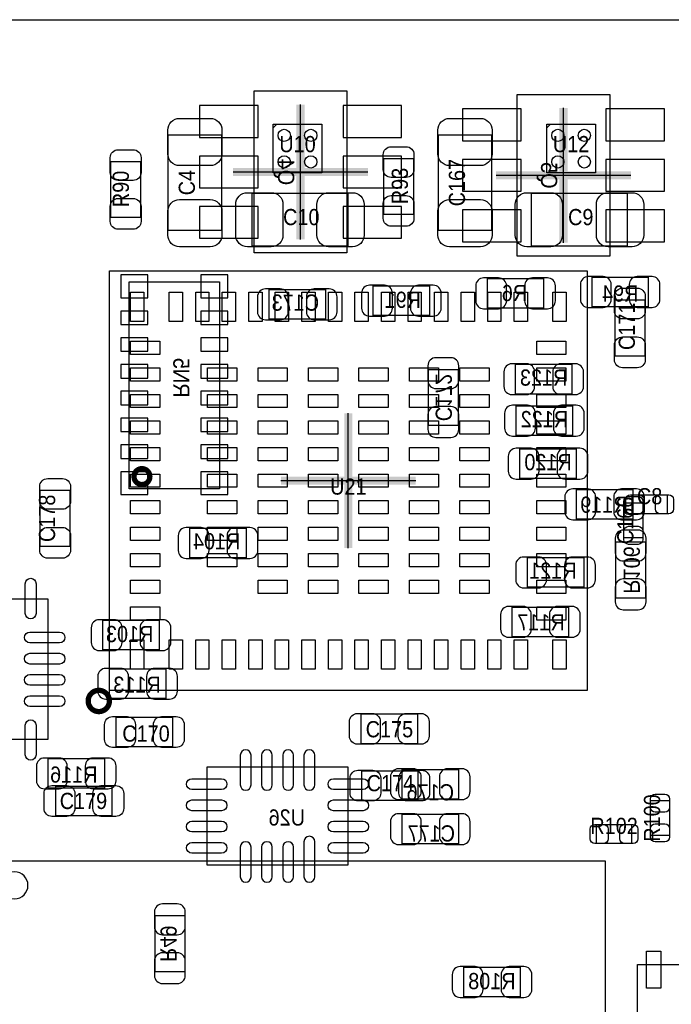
# Model space of a CAD drawing. Extents: x 7.2 to 74.8, y 34 to 67.
# Tile 8 of 9: x 50.7 to 62.9, y 48.4 to 67. Entities that reach past the tile are written whole.
import ezdxf
from ezdxf.enums import TextEntityAlignment as Align

# ---------------------------------------------------------------- set-up
doc = ezdxf.new("R2010")
doc.units = 0
for name, color, linetype in [('BG_OUTLINE', 80, 'CONTINUOUS'), ('PG_ASSEMBLY_BOTTOM', 30, 'CONTINUOUS'), ('PG_ASSEMBLY_TOP', 253, 'CONTINUOUS'), ('PG_BODY_CENTER', 85, 'CONTINUOUS'), ('PIN_BOTTOM', 211, 'CONTINUOUS'), ('PIN_TOP', 5, 'CONTINUOUS'), ('RD_ASSEMBLY_BOTTOM', 2, 'CONTINUOUS'), ('RD_ASSEMBLY_TOP', 2, 'CONTINUOUS')]:
    doc.layers.add(name, color=color, linetype=linetype)

msp = doc.modelspace()

# ---------------------------------------------------------------- linework, layer by layer
at = {"layer": 'BG_OUTLINE'}
msp.add_lwpolyline([(74.799952, 55.992776, 0.414214), (72.800972, 53.993796, 0.414214), (74.799952, 51.994816), (74.799952, 33.993836), (23.949152, 33.993836), (23.949152, 37.493956, 0.414214), (23.451312, 37.994336, 0.414214), (22.950932, 37.493956), (22.950932, 33.993836), (7.200392, 33.993836), (7.200392, 51.994816, 0.414214), (9.199372, 53.993796, 0.414214), (7.200392, 55.992776), (7.199884, 66.987928), (74.799952, 66.987928)], format="xyb", close=True, dxfattribs=at)
at = {"layer": 'PG_ASSEMBLY_BOTTOM'}
for points in [[(55.078122, 62.594744), (55.078122, 65.644776), (56.828182, 65.644776), (56.828182, 62.594744), (55.078122, 62.594744)], [(60.031122, 62.531244), (60.031122, 65.581276), (61.781182, 65.581276), (61.781182, 62.531244), (60.031122, 62.531244)]]:
    msp.add_lwpolyline(points, dxfattribs=at)
for points in [[(61.443616, 62.139068), (62.503812, 62.139068), (62.503812, 61.579252), (61.443616, 61.579252)], [(52.72532, 58.15076), (52.72532, 62.0522), (54.42712, 62.0522), (54.42712, 58.15076)], [(57.323482, 61.973968), (58.383678, 61.973968), (58.383678, 61.414152), (57.323482, 61.414152)], [(59.472322, 62.113668), (60.532518, 62.113668), (60.532518, 61.553852), (59.472322, 61.553852)], [(56.422798, 61.345572), (55.362602, 61.345572), (55.362602, 61.905388), (56.422798, 61.905388)], [(61.063124, 59.935872), (60.002928, 59.935872), (60.002928, 60.495688), (61.063124, 60.495688)], [(58.363358, 59.340242), (58.363358, 60.400438), (58.923174, 60.400438), (58.923174, 59.340242)], [(61.077348, 59.153552), (60.017152, 59.153552), (60.017152, 59.713368), (61.077348, 59.713368)], [(61.145928, 58.343292), (60.085732, 58.343292), (60.085732, 58.903108), (61.145928, 58.903108)], [(61.151262, 58.138568), (62.211458, 58.138568), (62.211458, 57.578752), (61.151262, 57.578752)], [(54.929278, 56.849772), (53.869082, 56.849772), (53.869082, 57.409588), (54.929278, 57.409588)], [(61.891672, 56.091582), (61.891672, 57.151778), (62.451488, 57.151778), (62.451488, 56.091582)], [(61.286136, 56.295544), (60.22594, 56.295544), (60.22594, 56.85536), (61.286136, 56.85536)], [(59.939936, 55.924196), (61.000132, 55.924196), (61.000132, 55.36438), (59.939936, 55.36438)], [(53.290724, 55.114952), (52.230528, 55.114952), (52.230528, 55.674768), (53.290724, 55.674768)], [(52.35448, 54.758336), (53.414676, 54.758336), (53.414676, 54.19852), (52.35448, 54.19852)], [(51.198272, 53.069236), (52.258468, 53.069236), (52.258468, 52.50942), (51.198272, 52.50942)], [(56.844692, 51.062636), (54.194456, 51.062636), (54.194456, 52.912772), (56.844692, 52.912772)], [(57.867804, 52.866036), (58.928, 52.866036), (58.928, 52.30622), (57.867804, 52.30622)], [(57.867804, 52.020216), (58.928, 52.020216), (58.928, 51.4604), (57.867804, 51.4604)], [(53.772308, 50.110898), (53.772308, 49.050702), (53.212492, 49.050702), (53.212492, 50.110898)], [(60.090812, 48.579024), (59.030616, 48.579024), (59.030616, 49.13884), (60.090812, 49.13884)]]:
    msp.add_lwpolyline(points, close=True, dxfattribs=at)
at = {"layer": 'PG_ASSEMBLY_BOTTOM', "const_width": 0.09906}
msp.add_lwpolyline([(53.115718, 58.381392, 0.999739), (52.81676, 58.381646, 1.000261), (53.115718, 58.381392)], format="xyb", dxfattribs=at)
at = {"layer": 'PG_ASSEMBLY_TOP'}
for points in [[(55.437024, 64.953896), (55.509668, 65.017904)], [(60.589668, 64.953896), (60.662312, 65.017904)]]:
    msp.add_lwpolyline(points, dxfattribs=at)
for points in [[(55.437024, 64.099948), (55.437024, 65.017904), (56.35498, 65.017904), (56.35498, 64.099948)], [(60.589668, 64.099948), (60.589668, 65.017904), (61.507624, 65.017904), (61.507624, 64.099948)], [(54.463188, 63.018924), (53.462936, 63.018924), (53.462936, 64.818768), (54.463188, 64.818768)], [(59.550808, 63.018924), (58.550556, 63.018924), (58.550556, 64.818768), (59.550808, 64.818768)], [(57.520332, 64.375792), (58.080148, 64.375792), (58.080148, 63.315596), (57.520332, 63.315596)], [(52.379372, 64.319404), (52.939188, 64.319404), (52.939188, 63.259208), (52.379372, 63.259208)], [(55.042308, 62.718696), (55.042308, 63.718948), (56.842152, 63.718948), (56.842152, 62.718696)], [(60.306458, 62.718696), (60.306458, 63.718948), (62.106302, 63.718948), (62.106302, 62.718696)], [(52.35321, 54.354222), (52.35321, 62.25413), (61.353446, 62.25413), (61.353446, 54.354222)], [(61.876432, 61.711078), (62.436248, 61.711078), (62.436248, 60.650882), (61.876432, 60.650882)], [(51.610514, 57.064402), (51.050698, 57.064402), (51.050698, 58.124598), (51.610514, 58.124598)], [(62.403482, 57.224168), (62.04331, 57.224168), (62.04331, 57.88406), (62.403482, 57.88406)], [(62.198504, 57.679082), (62.198504, 58.039254), (62.858396, 58.039254), (62.858396, 57.679082)], [(49.345596, 56.076088), (51.195732, 56.076088), (51.195732, 53.425852), (49.345596, 53.425852)], [(52.482242, 53.288692), (52.482242, 53.848508), (53.542438, 53.848508), (53.542438, 53.288692)], [(58.155078, 53.909468), (58.155078, 53.349652), (57.094882, 53.349652), (57.094882, 53.909468)], [(58.165238, 52.840128), (58.165238, 52.280312), (57.105042, 52.280312), (57.105042, 52.840128)], [(51.341782, 51.990752), (51.341782, 52.550568), (52.401978, 52.550568), (52.401978, 51.990752)], [(62.905386, 51.61915), (62.545214, 51.61915), (62.545214, 52.279042), (62.905386, 52.279042)], [(61.528452, 51.468782), (61.528452, 51.828954), (62.188344, 51.828954), (62.188344, 51.468782)], [(61.699394, 38.035484), (61.699394, 51.135534), (50.099468, 51.135534), (50.099468, 38.035484)], [(64.402716, 46.092364), (62.302644, 46.092364), (62.302644, 49.19218), (64.402716, 49.19218)]]:
    msp.add_lwpolyline(points, close=True, dxfattribs=at)
at = {"layer": 'PG_ASSEMBLY_TOP', "const_width": 0.100076}
msp.add_lwpolyline([(52.35321, 54.15407, 0.999895), (51.953414, 54.154324, 1.000105), (52.35321, 54.15407)], format="xyb", dxfattribs=at)
at = {"layer": 'PG_ASSEMBLY_TOP'}
msp.add_lwpolyline([(50.819304, 50.681636, 1), (50.311304, 50.681636, 1), (50.819304, 50.681636)], format="xyb", dxfattribs=at)
at = {"layer": 'PG_BODY_CENTER', "const_width": 0.1524}
for points in [[(55.953152, 62.84976), (55.953152, 65.38976)], [(60.906152, 62.78626), (60.906152, 65.32626)], [(54.683152, 64.11976), (57.223152, 64.11976)], [(59.636152, 64.05626), (62.176152, 64.05626)], [(56.853328, 57.034176), (56.853328, 59.574176)], [(55.583328, 58.304176), (58.123328, 58.304176)]]:
    msp.add_lwpolyline(points, dxfattribs=at)
at = {"layer": 'PG_BODY_CENTER'}
for points in [[(55.953152, 62.84976), (55.953152, 65.38976)], [(60.906152, 62.78626), (60.906152, 65.32626)], [(54.683152, 64.11976), (57.223152, 64.11976)], [(59.636152, 64.05626), (62.176152, 64.05626)], [(56.853328, 57.034176), (56.853328, 59.574176)], [(55.583328, 58.304176), (58.123328, 58.304176)]]:
    msp.add_lwpolyline(points, dxfattribs=at)
at = {"layer": 'PIN_BOTTOM'}
for points in [[(54.053105, 64.769746), (55.153179, 64.769746), (55.153179, 65.369694), (54.053105, 65.369694)], [(56.753125, 64.769746), (57.853199, 64.769746), (57.853199, 65.369694), (56.753125, 65.369694)], [(59.006105, 64.706246), (60.106179, 64.706246), (60.106179, 65.306194), (59.006105, 65.306194)], [(61.706125, 64.706246), (62.806199, 64.706246), (62.806199, 65.306194), (61.706125, 65.306194)], [(54.053105, 63.819786), (55.153179, 63.819786), (55.153179, 64.419734), (54.053105, 64.419734)], [(56.753125, 63.819786), (57.853199, 63.819786), (57.853199, 64.419734), (56.753125, 64.419734)], [(59.006105, 63.756286), (60.106179, 63.756286), (60.106179, 64.356234), (59.006105, 64.356234)], [(61.706125, 63.756286), (62.806199, 63.756286), (62.806199, 64.356234), (61.706125, 64.356234)], [(54.053105, 62.869826), (55.153179, 62.869826), (55.153179, 63.469774), (54.053105, 63.469774)], [(56.753125, 62.869826), (57.853199, 62.869826), (57.853199, 63.469774), (56.753125, 63.469774)], [(59.006105, 62.806326), (60.106179, 62.806326), (60.106179, 63.406274), (59.006105, 63.406274)], [(61.706125, 62.806326), (62.806199, 62.806326), (62.806199, 63.406274), (61.706125, 63.406274)], [(53.07584, 62.1792), (52.56784, 62.1792), (52.56784, 61.7474), (53.07584, 61.7474)], [(54.0766, 61.7474), (54.5846, 61.7474), (54.5846, 62.1792), (54.0766, 62.1792)], [(52.56784, 61.24448), (53.07584, 61.24448), (53.07584, 61.49848), (52.56784, 61.49848)], [(54.0766, 61.24448), (54.5846, 61.24448), (54.5846, 61.49848), (54.0766, 61.49848)], [(52.56784, 60.74156), (53.07584, 60.74156), (53.07584, 60.99556), (52.56784, 60.99556)], [(54.0766, 60.74156), (54.5846, 60.74156), (54.5846, 60.99556), (54.0766, 60.99556)], [(52.56784, 60.2361), (53.07584, 60.2361), (53.07584, 60.4901), (52.56784, 60.4901)], [(54.0766, 60.2361), (54.5846, 60.2361), (54.5846, 60.4901), (54.0766, 60.4901)], [(52.56784, 59.73318), (53.07584, 59.73318), (53.07584, 59.98718), (52.56784, 59.98718)], [(54.0766, 59.73318), (54.5846, 59.73318), (54.5846, 59.98718), (54.0766, 59.98718)], [(52.56784, 59.22772), (53.07584, 59.22772), (53.07584, 59.48172), (52.56784, 59.48172)], [(54.0766, 59.22772), (54.5846, 59.22772), (54.5846, 59.48172), (54.0766, 59.48172)], [(52.56784, 58.7248), (53.07584, 58.7248), (53.07584, 58.9788), (52.56784, 58.9788)], [(54.0766, 58.7248), (54.5846, 58.7248), (54.5846, 58.9788), (54.0766, 58.9788)], [(53.07584, 58.47334), (52.56784, 58.47334), (52.56784, 58.04154), (53.07584, 58.04154)], [(54.0766, 58.04154), (54.5846, 58.04154), (54.5846, 58.47334), (54.0766, 58.47334)]]:
    msp.add_lwpolyline(points, close=True, dxfattribs=at)
for points in [[(61.373766, 61.569092), (61.653674, 61.569092, 0.414846), (61.803788, 61.719206), (61.803788, 61.999114, 0.414846), (61.653674, 62.149228), (61.373766, 62.149228, 0.414846), (61.223652, 61.999114), (61.223652, 61.719206, 0.414846)], [(62.573662, 62.149228), (62.293754, 62.149228, 0.414846), (62.14364, 61.999114), (62.14364, 61.719206, 0.414846), (62.293754, 61.569092), (62.573662, 61.569092, 0.414846), (62.723776, 61.719206), (62.723776, 61.999114, 0.414846)], [(57.253632, 61.403992), (57.53354, 61.403992, 0.414846), (57.683654, 61.554106), (57.683654, 61.834014, 0.414846), (57.53354, 61.984128), (57.253632, 61.984128, 0.414846), (57.103518, 61.834014), (57.103518, 61.554106, 0.414846)], [(58.453528, 61.984128), (58.17362, 61.984128, 0.414846), (58.023506, 61.834014), (58.023506, 61.554106, 0.414846), (58.17362, 61.403992), (58.453528, 61.403992, 0.414846), (58.603642, 61.554106), (58.603642, 61.834014, 0.414846)], [(59.402472, 61.543692), (59.68238, 61.543692, 0.414846), (59.832494, 61.693806), (59.832494, 61.973714, 0.414846), (59.68238, 62.123828), (59.402472, 62.123828, 0.414846), (59.252358, 61.973714), (59.252358, 61.693806, 0.414846)], [(60.602368, 62.123828), (60.32246, 62.123828, 0.414846), (60.172346, 61.973714), (60.172346, 61.693806, 0.414846), (60.32246, 61.543692), (60.602368, 61.543692, 0.414846), (60.752482, 61.693806), (60.752482, 61.973714, 0.414846)], [(55.292752, 61.335412), (55.57266, 61.335412, 0.414846), (55.722774, 61.485526), (55.722774, 61.765434, 0.414846), (55.57266, 61.915548), (55.292752, 61.915548, 0.414846), (55.142638, 61.765434), (55.142638, 61.485526, 0.414846)], [(56.492648, 61.915548), (56.21274, 61.915548, 0.414846), (56.062626, 61.765434), (56.062626, 61.485526, 0.414846), (56.21274, 61.335412), (56.492648, 61.335412, 0.414846), (56.642762, 61.485526), (56.642762, 61.765434, 0.414846)], [(58.353198, 60.470288), (58.353198, 60.19038, 0.414846), (58.503312, 60.040266), (58.78322, 60.040266, 0.414846), (58.933334, 60.19038), (58.933334, 60.470288, 0.414846), (58.78322, 60.620402), (58.503312, 60.620402, 0.414846)], [(59.933078, 59.925712), (60.212986, 59.925712, 0.414846), (60.3631, 60.075826), (60.3631, 60.355734, 0.414846), (60.212986, 60.505848), (59.933078, 60.505848, 0.414846), (59.782964, 60.355734), (59.782964, 60.075826, 0.414846)], [(61.132974, 60.505848), (60.853066, 60.505848, 0.414846), (60.702952, 60.355734), (60.702952, 60.075826, 0.414846), (60.853066, 59.925712), (61.132974, 59.925712, 0.414846), (61.283088, 60.075826), (61.283088, 60.355734, 0.414846)], [(58.933334, 59.270392), (58.933334, 59.5503, 0.414846), (58.78322, 59.700414), (58.503312, 59.700414, 0.414846), (58.353198, 59.5503), (58.353198, 59.270392, 0.414846), (58.503312, 59.120278), (58.78322, 59.120278, 0.414846)], [(59.947302, 59.143392), (60.22721, 59.143392, 0.414846), (60.377324, 59.293506), (60.377324, 59.573414, 0.414846), (60.22721, 59.723528), (59.947302, 59.723528, 0.414846), (59.797188, 59.573414), (59.797188, 59.293506, 0.414846)], [(61.147198, 59.723528), (60.86729, 59.723528, 0.414846), (60.717176, 59.573414), (60.717176, 59.293506, 0.414846), (60.86729, 59.143392), (61.147198, 59.143392, 0.414846), (61.297312, 59.293506), (61.297312, 59.573414, 0.414846)], [(60.015882, 58.333132), (60.29579, 58.333132, 0.414846), (60.445904, 58.483246), (60.445904, 58.763154, 0.414846), (60.29579, 58.913268), (60.015882, 58.913268, 0.414846), (59.865768, 58.763154), (59.865768, 58.483246, 0.414846)], [(61.215778, 58.913268), (60.93587, 58.913268, 0.414846), (60.785756, 58.763154), (60.785756, 58.483246, 0.414846), (60.93587, 58.333132), (61.215778, 58.333132, 0.414846), (61.365892, 58.483246), (61.365892, 58.763154, 0.414846)], [(61.081412, 57.568592), (61.36132, 57.568592, 0.414846), (61.511434, 57.718706), (61.511434, 57.998614, 0.414846), (61.36132, 58.148728), (61.081412, 58.148728, 0.414846), (60.931298, 57.998614), (60.931298, 57.718706, 0.414846)], [(62.281308, 58.148728), (62.0014, 58.148728, 0.414846), (61.851286, 57.998614), (61.851286, 57.718706, 0.414846), (62.0014, 57.568592), (62.281308, 57.568592, 0.414846), (62.431422, 57.718706), (62.431422, 57.998614, 0.414846)], [(53.799232, 56.839612), (54.07914, 56.839612, 0.414846), (54.229254, 56.989726), (54.229254, 57.269634, 0.414846), (54.07914, 57.419748), (53.799232, 57.419748, 0.414846), (53.649118, 57.269634), (53.649118, 56.989726, 0.414846)], [(54.999128, 57.419748), (54.71922, 57.419748, 0.414846), (54.569106, 57.269634), (54.569106, 56.989726, 0.414846), (54.71922, 56.839612), (54.999128, 56.839612, 0.414846), (55.149242, 56.989726), (55.149242, 57.269634, 0.414846)], [(61.881512, 57.221628), (61.881512, 56.94172, 0.414846), (62.031626, 56.791606), (62.311534, 56.791606, 0.414846), (62.461648, 56.94172), (62.461648, 57.221628, 0.414846), (62.311534, 57.371742), (62.031626, 57.371742, 0.414846)], [(60.15609, 56.285384), (60.435998, 56.285384, 0.414846), (60.586112, 56.435498), (60.586112, 56.715406, 0.414846), (60.435998, 56.86552), (60.15609, 56.86552, 0.414846), (60.005976, 56.715406), (60.005976, 56.435498, 0.414846)], [(61.355986, 56.86552), (61.076078, 56.86552, 0.414846), (60.925964, 56.715406), (60.925964, 56.435498, 0.414846), (61.076078, 56.285384), (61.355986, 56.285384, 0.414846), (61.5061, 56.435498), (61.5061, 56.715406, 0.414846)], [(62.461648, 56.021732), (62.461648, 56.30164, 0.414846), (62.311534, 56.451754), (62.031626, 56.451754, 0.414846), (61.881512, 56.30164), (61.881512, 56.021732, 0.414846), (62.031626, 55.871618), (62.311534, 55.871618, 0.414846)], [(59.870086, 55.35422), (60.149994, 55.35422, 0.414846), (60.300108, 55.504334), (60.300108, 55.784242, 0.414846), (60.149994, 55.934356), (59.870086, 55.934356, 0.414846), (59.719972, 55.784242), (59.719972, 55.504334, 0.414846)], [(61.069982, 55.934356), (60.790074, 55.934356, 0.414846), (60.63996, 55.784242), (60.63996, 55.504334, 0.414846), (60.790074, 55.35422), (61.069982, 55.35422, 0.414846), (61.220096, 55.504334), (61.220096, 55.784242, 0.414846)], [(52.160678, 55.104792), (52.440586, 55.104792, 0.414846), (52.5907, 55.254906), (52.5907, 55.534814, 0.414846), (52.440586, 55.684928), (52.160678, 55.684928, 0.414846), (52.010564, 55.534814), (52.010564, 55.254906, 0.414846)], [(53.360574, 55.684928), (53.080666, 55.684928, 0.414846), (52.930552, 55.534814), (52.930552, 55.254906, 0.414846), (53.080666, 55.104792), (53.360574, 55.104792, 0.414846), (53.510688, 55.254906), (53.510688, 55.534814, 0.414846)], [(52.28463, 54.18836), (52.564538, 54.18836, 0.414846), (52.714652, 54.338474), (52.714652, 54.618382, 0.414846), (52.564538, 54.768496), (52.28463, 54.768496, 0.414846), (52.134516, 54.618382), (52.134516, 54.338474, 0.414846)], [(53.484526, 54.768496), (53.204618, 54.768496, 0.414846), (53.054504, 54.618382), (53.054504, 54.338474, 0.414846), (53.204618, 54.18836), (53.484526, 54.18836, 0.414846), (53.63464, 54.338474), (53.63464, 54.618382, 0.414846)], [(54.818026, 53.132228), (54.818026, 52.573428, 1), (55.021226, 52.573428), (55.021226, 53.132228, 1)], [(55.218076, 53.132228), (55.218076, 52.573428, 1), (55.421276, 52.573428), (55.421276, 53.132228, 1)], [(55.617872, 53.132228), (55.617872, 52.573428, 1), (55.821072, 52.573428), (55.821072, 53.132228, 1)], [(56.017922, 53.132228), (56.017922, 52.573428, 1), (56.221122, 52.573428), (56.221122, 53.132228, 1)], [(51.128422, 52.49926), (51.40833, 52.49926, 0.414846), (51.558444, 52.649374), (51.558444, 52.929282, 0.414846), (51.40833, 53.079396), (51.128422, 53.079396, 0.414846), (50.978308, 52.929282), (50.978308, 52.649374, 0.414846)], [(52.328318, 53.079396), (52.04841, 53.079396, 0.414846), (51.898296, 52.929282), (51.898296, 52.649374, 0.414846), (52.04841, 52.49926), (52.328318, 52.49926, 0.414846), (52.478432, 52.649374), (52.478432, 52.929282, 0.414846)], [(57.797954, 52.29606), (58.077862, 52.29606, 0.414846), (58.227976, 52.446174), (58.227976, 52.726082, 0.414846), (58.077862, 52.876196), (57.797954, 52.876196, 0.414846), (57.64784, 52.726082), (57.64784, 52.446174, 0.414846)], [(58.99785, 52.876196), (58.717942, 52.876196, 0.414846), (58.567828, 52.726082), (58.567828, 52.446174, 0.414846), (58.717942, 52.29606), (58.99785, 52.29606, 0.414846), (59.147964, 52.446174), (59.147964, 52.726082, 0.414846)], [(54.46649, 52.486052), (53.90769, 52.486052, -1), (53.90769, 52.689252), (54.46649, 52.689252, -1)], [(57.131458, 52.486052), (56.572658, 52.486052, -1), (56.572658, 52.689252), (57.131458, 52.689252, -1)], [(54.46649, 52.086002), (53.90769, 52.086002, -1), (53.90769, 52.289202), (54.46649, 52.289202, -1)], [(57.131458, 52.086002), (56.572658, 52.086002, -1), (56.572658, 52.289202), (57.131458, 52.289202, -1)], [(57.797954, 51.45024), (58.077862, 51.45024, 0.414846), (58.227976, 51.600354), (58.227976, 51.880262, 0.414846), (58.077862, 52.030376), (57.797954, 52.030376, 0.414846), (57.64784, 51.880262), (57.64784, 51.600354, 0.414846)], [(58.99785, 52.030376), (58.717942, 52.030376, 0.414846), (58.567828, 51.880262), (58.567828, 51.600354, 0.414846), (58.717942, 51.45024), (58.99785, 51.45024, 0.414846), (59.147964, 51.600354), (59.147964, 51.880262, 0.414846)], [(54.46649, 51.686206), (53.90769, 51.686206, -1), (53.90769, 51.889406), (54.46649, 51.889406, -1)], [(57.131458, 51.686206), (56.572658, 51.686206, -1), (56.572658, 51.889406), (57.131458, 51.889406, -1)], [(56.017922, 51.50358), (56.017922, 50.84318, 1), (56.221122, 50.84318), (56.221122, 51.50358, 1)], [(54.46649, 51.286156), (53.90769, 51.286156, -1), (53.90769, 51.489356), (54.46649, 51.489356, -1)], [(54.818026, 51.40198), (54.818026, 50.84318, 1), (55.021226, 50.84318), (55.021226, 51.40198, 1)], [(55.218076, 51.40198), (55.218076, 50.84318, 1), (55.421276, 50.84318), (55.421276, 51.40198, 1)], [(55.617872, 51.40198), (55.617872, 50.84318, 1), (55.821072, 50.84318), (55.821072, 51.40198, 1)], [(57.131458, 51.286156), (56.572658, 51.286156, -1), (56.572658, 51.489356), (57.131458, 51.489356, -1)], [(53.202332, 50.180748), (53.202332, 49.90084, 0.414846), (53.352446, 49.750726), (53.632354, 49.750726, 0.414846), (53.782468, 49.90084), (53.782468, 50.180748, 0.414846), (53.632354, 50.330862), (53.352446, 50.330862, 0.414846)], [(53.782468, 48.980852), (53.782468, 49.26076, 0.414846), (53.632354, 49.410874), (53.352446, 49.410874, 0.414846), (53.202332, 49.26076), (53.202332, 48.980852, 0.414846), (53.352446, 48.830738), (53.632354, 48.830738, 0.414846)], [(58.960766, 48.568864), (59.240674, 48.568864, 0.414846), (59.390788, 48.718978), (59.390788, 48.998886, 0.414846), (59.240674, 49.149), (58.960766, 49.149, 0.414846), (58.810652, 48.998886), (58.810652, 48.718978, 0.414846)], [(60.160662, 49.149), (59.880754, 49.149, 0.414846), (59.73064, 48.998886), (59.73064, 48.718978, 0.414846), (59.880754, 48.568864), (60.160662, 48.568864, 0.414846), (60.310776, 48.718978), (60.310776, 48.998886, 0.414846)]]:
    msp.add_lwpolyline(points, format="xyb", close=True, dxfattribs=at)
at = {"layer": 'PIN_TOP'}
for points in [[(54.473094, 64.908938), (54.473094, 64.45885, -0.414414), (54.25313, 64.238886), (53.672994, 64.238886, -0.414414), (53.45303, 64.45885), (53.45303, 64.908938, -0.414414), (53.672994, 65.128902), (54.25313, 65.128902, -0.414414)], [(59.560714, 64.908938), (59.560714, 64.45885, -0.414414), (59.34075, 64.238886), (58.760614, 64.238886, -0.414414), (58.54065, 64.45885), (58.54065, 64.908938, -0.414414), (58.760614, 65.128902), (59.34075, 65.128902, -0.414414)], [(58.090308, 64.445642), (58.090308, 64.165734, -0.414846), (57.940194, 64.01562), (57.660286, 64.01562, -0.414846), (57.510172, 64.165734), (57.510172, 64.445642, -0.414846), (57.660286, 64.595756), (57.940194, 64.595756, -0.414846)], [(52.949348, 64.389254), (52.949348, 64.109346, -0.414846), (52.799234, 63.959232), (52.519326, 63.959232, -0.414846), (52.369212, 64.109346), (52.369212, 64.389254, -0.414846), (52.519326, 64.539368), (52.799234, 64.539368, -0.414846)], [(54.952138, 63.728854), (55.402226, 63.728854, -0.414414), (55.62219, 63.50889), (55.62219, 62.928754, -0.414414), (55.402226, 62.70879), (54.952138, 62.70879, -0.414414), (54.732174, 62.928754), (54.732174, 63.50889, -0.414414)], [(56.932322, 62.70879), (56.482234, 62.70879, -0.414414), (56.26227, 62.928754), (56.26227, 63.50889, -0.414414), (56.482234, 63.728854), (56.932322, 63.728854, -0.414414), (57.152286, 63.50889), (57.152286, 62.928754, -0.414414)], [(57.510172, 63.245746), (57.510172, 63.525654, -0.414846), (57.660286, 63.675768), (57.940194, 63.675768, -0.414846), (58.090308, 63.525654), (58.090308, 63.245746, -0.414846), (57.940194, 63.095632), (57.660286, 63.095632, -0.414846)], [(60.216288, 63.728854), (60.666376, 63.728854, -0.414414), (60.88634, 63.50889), (60.88634, 62.928754, -0.414414), (60.666376, 62.70879), (60.216288, 62.70879, -0.414414), (59.996324, 62.928754), (59.996324, 63.50889, -0.414414)], [(62.196472, 62.70879), (61.746384, 62.70879, -0.414414), (61.52642, 62.928754), (61.52642, 63.50889, -0.414414), (61.746384, 63.728854), (62.196472, 63.728854, -0.414414), (62.416436, 63.50889), (62.416436, 62.928754, -0.414414)], [(52.369212, 63.189358), (52.369212, 63.469266, -0.414846), (52.519326, 63.61938), (52.799234, 63.61938, -0.414846), (52.949348, 63.469266), (52.949348, 63.189358, -0.414846), (52.799234, 63.039244), (52.519326, 63.039244, -0.414846)], [(53.45303, 62.928754), (53.45303, 63.378842, -0.414414), (53.672994, 63.598806), (54.25313, 63.598806, -0.414414), (54.473094, 63.378842), (54.473094, 62.928754, -0.414414), (54.25313, 62.70879), (53.672994, 62.70879, -0.414414)], [(58.54065, 62.928754), (58.54065, 63.378842, -0.414414), (58.760614, 63.598806), (59.34075, 63.598806, -0.414414), (59.560714, 63.378842), (59.560714, 62.928754, -0.414414), (59.34075, 62.70879), (58.760614, 62.70879, -0.414414)], [(62.446408, 61.780928), (62.446408, 61.50102, -0.414846), (62.296294, 61.350906), (62.016386, 61.350906, -0.414846), (61.866272, 61.50102), (61.866272, 61.780928, -0.414846), (62.016386, 61.931042), (62.296294, 61.931042, -0.414846)], [(61.866272, 60.581032), (61.866272, 60.86094, -0.414846), (62.016386, 61.011054), (62.296294, 61.011054, -0.414846), (62.446408, 60.86094), (62.446408, 60.581032, -0.414846), (62.296294, 60.430918), (62.016386, 60.430918, -0.414846)], [(51.620674, 58.194448), (51.620674, 57.91454, -0.414846), (51.47056, 57.764426), (51.190652, 57.764426, -0.414846), (51.040538, 57.91454), (51.040538, 58.194448, -0.414846), (51.190652, 58.344562), (51.47056, 58.344562, -0.414846)], [(62.403482, 57.914032), (62.403482, 57.754012, -0.413587), (62.313312, 57.664096), (62.13348, 57.664096, -0.413587), (62.04331, 57.754012), (62.04331, 57.914032, -0.413587), (62.13348, 58.003948), (62.313312, 58.003948, -0.413587)], [(62.168532, 58.039254), (62.328552, 58.039254, -0.413587), (62.418468, 57.949084), (62.418468, 57.769252, -0.413587), (62.328552, 57.679082), (62.168532, 57.679082, -0.413587), (62.078616, 57.769252), (62.078616, 57.949084, -0.413587)], [(62.888368, 57.679082), (62.728348, 57.679082, -0.413587), (62.638432, 57.769252), (62.638432, 57.949084, -0.413587), (62.728348, 58.039254), (62.888368, 58.039254, -0.413587), (62.978284, 57.949084), (62.978284, 57.769252, -0.413587)], [(51.040538, 56.994552), (51.040538, 57.27446, -0.414846), (51.190652, 57.424574), (51.47056, 57.424574, -0.414846), (51.620674, 57.27446), (51.620674, 56.994552, -0.414846), (51.47056, 56.844438), (51.190652, 56.844438, -0.414846)], [(62.04331, 57.194196), (62.04331, 57.354216, -0.413587), (62.13348, 57.444132), (62.313312, 57.444132, -0.413587), (62.403482, 57.354216), (62.403482, 57.194196, -0.413587), (62.313312, 57.10428), (62.13348, 57.10428, -0.413587)], [(50.769012, 55.804054), (50.769012, 56.362854, -1), (50.972212, 56.362854), (50.972212, 55.804054, -1)], [(51.415188, 55.249318), (50.856388, 55.249318, -1), (50.856388, 55.452518), (51.415188, 55.452518, -1)], [(51.415188, 54.849268), (50.856388, 54.849268, -1), (50.856388, 55.052468), (51.415188, 55.052468, -1)], [(51.415188, 54.449472), (50.856388, 54.449472, -1), (50.856388, 54.652672), (51.415188, 54.652672, -1)], [(51.415188, 54.049422), (50.856388, 54.049422, -1), (50.856388, 54.252622), (51.415188, 54.252622, -1)], [(50.769012, 53.139086), (50.769012, 53.697886, -1), (50.972212, 53.697886), (50.972212, 53.139086, -1)], [(52.412392, 53.858668), (52.6923, 53.858668, -0.414846), (52.842414, 53.708554), (52.842414, 53.428646, -0.414846), (52.6923, 53.278532), (52.412392, 53.278532, -0.414846), (52.262278, 53.428646), (52.262278, 53.708554, -0.414846)], [(53.612288, 53.278532), (53.33238, 53.278532, -0.414846), (53.182266, 53.428646), (53.182266, 53.708554, -0.414846), (53.33238, 53.858668), (53.612288, 53.858668, -0.414846), (53.762402, 53.708554), (53.762402, 53.428646, -0.414846)], [(57.025032, 53.919628), (57.30494, 53.919628, -0.414846), (57.455054, 53.769514), (57.455054, 53.489606, -0.414846), (57.30494, 53.339492), (57.025032, 53.339492, -0.414846), (56.874918, 53.489606), (56.874918, 53.769514, -0.414846)], [(58.224928, 53.339492), (57.94502, 53.339492, -0.414846), (57.794906, 53.489606), (57.794906, 53.769514, -0.414846), (57.94502, 53.919628), (58.224928, 53.919628, -0.414846), (58.375042, 53.769514), (58.375042, 53.489606, -0.414846)], [(57.035192, 52.850288), (57.3151, 52.850288, -0.414846), (57.465214, 52.700174), (57.465214, 52.420266, -0.414846), (57.3151, 52.270152), (57.035192, 52.270152, -0.414846), (56.885078, 52.420266), (56.885078, 52.700174, -0.414846)], [(58.235088, 52.270152), (57.95518, 52.270152, -0.414846), (57.805066, 52.420266), (57.805066, 52.700174, -0.414846), (57.95518, 52.850288), (58.235088, 52.850288, -0.414846), (58.385202, 52.700174), (58.385202, 52.420266, -0.414846)], [(51.271932, 52.560728), (51.55184, 52.560728, -0.414846), (51.701954, 52.410614), (51.701954, 52.130706, -0.414846), (51.55184, 51.980592), (51.271932, 51.980592, -0.414846), (51.121818, 52.130706), (51.121818, 52.410614, -0.414846)], [(52.471828, 51.980592), (52.19192, 51.980592, -0.414846), (52.041806, 52.130706), (52.041806, 52.410614, -0.414846), (52.19192, 52.560728), (52.471828, 52.560728, -0.414846), (52.621942, 52.410614), (52.621942, 52.130706, -0.414846)], [(62.905386, 52.309014), (62.905386, 52.148994, -0.413587), (62.815216, 52.059078), (62.635384, 52.059078, -0.413587), (62.545214, 52.148994), (62.545214, 52.309014, -0.413587), (62.635384, 52.39893), (62.815216, 52.39893, -0.413587)], [(61.49848, 51.828954), (61.6585, 51.828954, -0.413587), (61.748416, 51.738784), (61.748416, 51.558952, -0.413587), (61.6585, 51.468782), (61.49848, 51.468782, -0.413587), (61.408564, 51.558952), (61.408564, 51.738784, -0.413587)], [(62.218316, 51.468782), (62.058296, 51.468782, -0.413587), (61.96838, 51.558952), (61.96838, 51.738784, -0.413587), (62.058296, 51.828954), (62.218316, 51.828954, -0.413587), (62.308232, 51.738784), (62.308232, 51.558952, -0.413587)], [(62.545214, 51.589178), (62.545214, 51.749198, -0.413587), (62.635384, 51.839114), (62.815216, 51.839114, -0.413587), (62.905386, 51.749198), (62.905386, 51.589178, -0.413587), (62.815216, 51.499262), (62.635384, 51.499262, -0.413587)]]:
    msp.add_lwpolyline(points, format="xyb", close=True, dxfattribs=at)
for points in [[(52.75326, 61.30417), (52.75326, 61.85408), (53.003196, 61.85408), (53.003196, 61.30417)], [(53.47843, 61.30417), (53.47843, 61.85408), (53.728366, 61.85408), (53.728366, 61.30417)], [(53.978302, 61.30417), (53.978302, 61.85408), (54.228238, 61.85408), (54.228238, 61.30417)], [(54.478428, 61.30417), (54.478428, 61.85408), (54.728364, 61.85408), (54.728364, 61.30417)], [(54.9783, 61.30417), (54.9783, 61.85408), (55.228236, 61.85408), (55.228236, 61.30417)], [(55.478426, 61.30417), (55.478426, 61.85408), (55.728362, 61.85408), (55.728362, 61.30417)], [(55.978298, 61.30417), (55.978298, 61.85408), (56.228234, 61.85408), (56.228234, 61.30417)], [(56.478424, 61.30417), (56.478424, 61.85408), (56.72836, 61.85408), (56.72836, 61.30417)], [(56.978296, 61.30417), (56.978296, 61.85408), (57.228232, 61.85408), (57.228232, 61.30417)], [(57.478422, 61.30417), (57.478422, 61.85408), (57.728358, 61.85408), (57.728358, 61.30417)], [(57.978294, 61.30417), (57.978294, 61.85408), (58.22823, 61.85408), (58.22823, 61.30417)], [(58.47842, 61.30417), (58.47842, 61.85408), (58.728356, 61.85408), (58.728356, 61.30417)], [(58.978292, 61.30417), (58.978292, 61.85408), (59.228228, 61.85408), (59.228228, 61.30417)], [(59.478418, 61.30417), (59.478418, 61.85408), (59.728354, 61.85408), (59.728354, 61.30417)], [(59.97829, 61.30417), (59.97829, 61.85408), (60.228226, 61.85408), (60.228226, 61.30417)], [(60.70346, 61.30417), (60.70346, 61.85408), (60.953396, 61.85408), (60.953396, 61.30417)], [(52.753387, 60.929266), (53.303297, 60.929266), (53.303297, 60.67933), (52.753387, 60.67933)], [(60.953269, 60.67933), (60.403359, 60.67933), (60.403359, 60.929266), (60.953269, 60.929266)], [(52.753387, 60.42914), (53.303297, 60.42914), (53.303297, 60.179204), (52.753387, 60.179204)], [(54.203473, 60.42914), (54.753383, 60.42914), (54.753383, 60.179204), (54.203473, 60.179204)], [(55.153433, 60.42914), (55.703343, 60.42914), (55.703343, 60.179204), (55.153433, 60.179204)], [(56.103393, 60.42914), (56.653303, 60.42914), (56.653303, 60.179204), (56.103393, 60.179204)], [(57.053353, 60.42914), (57.603263, 60.42914), (57.603263, 60.179204), (57.053353, 60.179204)], [(58.003313, 60.42914), (58.553223, 60.42914), (58.553223, 60.179204), (58.003313, 60.179204)], [(58.953273, 60.42914), (59.503183, 60.42914), (59.503183, 60.179204), (58.953273, 60.179204)], [(60.953269, 60.179204), (60.403359, 60.179204), (60.403359, 60.42914), (60.953269, 60.42914)], [(52.753387, 59.929268), (53.303297, 59.929268), (53.303297, 59.679332), (52.753387, 59.679332)], [(54.203473, 59.929268), (54.753383, 59.929268), (54.753383, 59.679332), (54.203473, 59.679332)], [(55.153433, 59.929268), (55.703343, 59.929268), (55.703343, 59.679332), (55.153433, 59.679332)], [(56.103393, 59.929268), (56.653303, 59.929268), (56.653303, 59.679332), (56.103393, 59.679332)], [(57.053353, 59.929268), (57.603263, 59.929268), (57.603263, 59.679332), (57.053353, 59.679332)], [(58.003313, 59.929268), (58.553223, 59.929268), (58.553223, 59.679332), (58.003313, 59.679332)], [(58.953273, 59.929268), (59.503183, 59.929268), (59.503183, 59.679332), (58.953273, 59.679332)], [(60.953269, 59.679332), (60.403359, 59.679332), (60.403359, 59.929268), (60.953269, 59.929268)], [(52.753387, 59.429142), (53.303297, 59.429142), (53.303297, 59.179206), (52.753387, 59.179206)], [(54.203473, 59.429142), (54.753383, 59.429142), (54.753383, 59.179206), (54.203473, 59.179206)], [(55.153433, 59.429142), (55.703343, 59.429142), (55.703343, 59.179206), (55.153433, 59.179206)], [(56.103393, 59.429142), (56.653303, 59.429142), (56.653303, 59.179206), (56.103393, 59.179206)], [(57.053353, 59.429142), (57.603263, 59.429142), (57.603263, 59.179206), (57.053353, 59.179206)], [(58.003313, 59.429142), (58.553223, 59.429142), (58.553223, 59.179206), (58.003313, 59.179206)], [(58.953273, 59.429142), (59.503183, 59.429142), (59.503183, 59.179206), (58.953273, 59.179206)], [(60.953269, 59.179206), (60.403359, 59.179206), (60.403359, 59.429142), (60.953269, 59.429142)], [(52.753387, 58.92927), (53.303297, 58.92927), (53.303297, 58.679334), (52.753387, 58.679334)], [(54.203473, 58.92927), (54.753383, 58.92927), (54.753383, 58.679334), (54.203473, 58.679334)], [(55.153433, 58.92927), (55.703343, 58.92927), (55.703343, 58.679334), (55.153433, 58.679334)], [(56.103393, 58.92927), (56.653303, 58.92927), (56.653303, 58.679334), (56.103393, 58.679334)], [(57.053353, 58.92927), (57.603263, 58.92927), (57.603263, 58.679334), (57.053353, 58.679334)], [(58.003313, 58.92927), (58.553223, 58.92927), (58.553223, 58.679334), (58.003313, 58.679334)], [(58.953273, 58.92927), (59.503183, 58.92927), (59.503183, 58.679334), (58.953273, 58.679334)], [(60.953269, 58.679334), (60.403359, 58.679334), (60.403359, 58.92927), (60.953269, 58.92927)], [(52.753387, 58.429144), (53.303297, 58.429144), (53.303297, 58.179208), (52.753387, 58.179208)], [(54.203473, 58.429144), (54.753383, 58.429144), (54.753383, 58.179208), (54.203473, 58.179208)], [(55.153433, 58.429144), (55.703343, 58.429144), (55.703343, 58.179208), (55.153433, 58.179208)], [(56.103393, 58.429144), (56.653303, 58.429144), (56.653303, 58.179208), (56.103393, 58.179208)], [(57.053353, 58.429144), (57.603263, 58.429144), (57.603263, 58.179208), (57.053353, 58.179208)], [(58.003313, 58.429144), (58.553223, 58.429144), (58.553223, 58.179208), (58.003313, 58.179208)], [(58.953273, 58.429144), (59.503183, 58.429144), (59.503183, 58.179208), (58.953273, 58.179208)], [(60.953269, 58.179208), (60.403359, 58.179208), (60.403359, 58.429144), (60.953269, 58.429144)], [(52.753387, 57.929018), (53.303297, 57.929018), (53.303297, 57.679082), (52.753387, 57.679082)], [(54.203473, 57.929018), (54.753383, 57.929018), (54.753383, 57.679082), (54.203473, 57.679082)], [(55.153433, 57.929018), (55.703343, 57.929018), (55.703343, 57.679082), (55.153433, 57.679082)], [(56.103393, 57.929018), (56.653303, 57.929018), (56.653303, 57.679082), (56.103393, 57.679082)], [(57.053353, 57.929018), (57.603263, 57.929018), (57.603263, 57.679082), (57.053353, 57.679082)], [(58.003313, 57.929018), (58.553223, 57.929018), (58.553223, 57.679082), (58.003313, 57.679082)], [(58.953273, 57.929018), (59.503183, 57.929018), (59.503183, 57.679082), (58.953273, 57.679082)], [(60.953269, 57.679082), (60.403359, 57.679082), (60.403359, 57.929018), (60.953269, 57.929018)], [(52.753387, 57.429146), (53.303297, 57.429146), (53.303297, 57.17921), (52.753387, 57.17921)], [(54.203473, 57.429146), (54.753383, 57.429146), (54.753383, 57.17921), (54.203473, 57.17921)], [(55.153433, 57.429146), (55.703343, 57.429146), (55.703343, 57.17921), (55.153433, 57.17921)], [(56.103393, 57.429146), (56.653303, 57.429146), (56.653303, 57.17921), (56.103393, 57.17921)], [(57.053353, 57.429146), (57.603263, 57.429146), (57.603263, 57.17921), (57.053353, 57.17921)], [(58.003313, 57.429146), (58.553223, 57.429146), (58.553223, 57.17921), (58.003313, 57.17921)], [(58.953273, 57.429146), (59.503183, 57.429146), (59.503183, 57.17921), (58.953273, 57.17921)], [(60.953269, 57.17921), (60.403359, 57.17921), (60.403359, 57.429146), (60.953269, 57.429146)], [(52.753387, 56.92902), (53.303297, 56.92902), (53.303297, 56.679084), (52.753387, 56.679084)], [(54.203473, 56.92902), (54.753383, 56.92902), (54.753383, 56.679084), (54.203473, 56.679084)], [(55.153433, 56.92902), (55.703343, 56.92902), (55.703343, 56.679084), (55.153433, 56.679084)], [(56.103393, 56.92902), (56.653303, 56.92902), (56.653303, 56.679084), (56.103393, 56.679084)], [(57.053353, 56.92902), (57.603263, 56.92902), (57.603263, 56.679084), (57.053353, 56.679084)], [(58.003313, 56.92902), (58.553223, 56.92902), (58.553223, 56.679084), (58.003313, 56.679084)], [(58.953273, 56.92902), (59.503183, 56.92902), (59.503183, 56.679084), (58.953273, 56.679084)], [(60.953269, 56.679084), (60.403359, 56.679084), (60.403359, 56.92902), (60.953269, 56.92902)], [(52.753387, 56.429148), (53.303297, 56.429148), (53.303297, 56.179212), (52.753387, 56.179212)], [(55.153433, 56.429148), (55.703343, 56.429148), (55.703343, 56.179212), (55.153433, 56.179212)], [(56.103393, 56.429148), (56.653303, 56.429148), (56.653303, 56.179212), (56.103393, 56.179212)], [(57.053353, 56.429148), (57.603263, 56.429148), (57.603263, 56.179212), (57.053353, 56.179212)], [(58.003313, 56.429148), (58.553223, 56.429148), (58.553223, 56.179212), (58.003313, 56.179212)], [(58.953273, 56.429148), (59.503183, 56.429148), (59.503183, 56.179212), (58.953273, 56.179212)], [(60.953269, 56.179212), (60.403359, 56.179212), (60.403359, 56.429148), (60.953269, 56.429148)], [(52.753387, 55.929022), (53.303297, 55.929022), (53.303297, 55.679086), (52.753387, 55.679086)], [(60.953269, 55.679086), (60.403359, 55.679086), (60.403359, 55.929022), (60.953269, 55.929022)], [(52.75326, 54.754018), (52.75326, 55.303928), (53.003196, 55.303928), (53.003196, 54.754018)], [(53.728366, 55.304055), (53.728366, 54.754145), (53.47843, 54.754145), (53.47843, 55.304055)], [(54.228238, 55.304055), (54.228238, 54.754145), (53.978302, 54.754145), (53.978302, 55.304055)], [(54.728364, 55.304055), (54.728364, 54.754145), (54.478428, 54.754145), (54.478428, 55.304055)], [(55.228236, 55.304055), (55.228236, 54.754145), (54.9783, 54.754145), (54.9783, 55.304055)], [(55.728362, 55.304055), (55.728362, 54.754145), (55.478426, 54.754145), (55.478426, 55.304055)], [(56.228234, 55.304055), (56.228234, 54.754145), (55.978298, 54.754145), (55.978298, 55.304055)], [(56.72836, 55.304055), (56.72836, 54.754145), (56.478424, 54.754145), (56.478424, 55.304055)], [(57.228232, 55.304055), (57.228232, 54.754145), (56.978296, 54.754145), (56.978296, 55.304055)], [(57.728358, 55.304055), (57.728358, 54.754145), (57.478422, 54.754145), (57.478422, 55.304055)], [(58.22823, 55.304055), (58.22823, 54.754145), (57.978294, 54.754145), (57.978294, 55.304055)], [(58.728356, 55.304055), (58.728356, 54.754145), (58.47842, 54.754145), (58.47842, 55.304055)], [(59.228228, 55.304055), (59.228228, 54.754145), (58.978292, 54.754145), (58.978292, 55.304055)], [(59.728354, 55.304055), (59.728354, 54.754145), (59.478418, 54.754145), (59.478418, 55.304055)], [(60.228226, 55.304055), (60.228226, 54.754145), (59.97829, 54.754145), (59.97829, 55.304055)], [(60.953396, 55.304055), (60.953396, 54.754145), (60.70346, 54.754145), (60.70346, 55.304055)], [(62.737238, 48.741838), (62.467998, 48.741838), (62.467998, 49.442878), (62.737238, 49.442878)]]:
    msp.add_lwpolyline(points, close=True, dxfattribs=at)
for centre in [(55.646066, 64.808862), (56.145938, 64.808862), (60.79871, 64.808862), (61.298582, 64.808862), (55.646066, 64.30899), (56.145938, 64.30899), (60.79871, 64.30899), (61.298582, 64.30899)]:
    msp.add_circle(centre, 0.115062, dxfattribs=at)

# ---------------------------------------------------------------- texts
at = {"layer": 'RD_ASSEMBLY_BOTTOM', "text_generation_flag": 2, "width": 0.916667}
for s, p in [('Q4', (55.529734, 64.11976)), ('Q5', (60.482734, 64.05626)), ('C172', (58.498486, 59.87034)), ('R106', (62.0395, 56.62168)), ('R49', (53.3146, 49.5808))]:
    msp.add_text(s, height=0.3048, rotation=270, dxfattribs=at).set_placement(p, align=Align.CENTER)
for s, p in [('R6', (59.984386, 61.68644)), ('R94', (61.973714, 61.67628)), ('C173', (55.85714, 61.5061)), ('R91', (57.87898, 61.55944)), ('R123', (60.533026, 60.09386)), ('R122', (60.54725, 59.31154)), ('R120', (60.61583, 58.50128)), ('R119', (61.66866, 57.69864)), ('R104', (54.37378, 57.0103)), ('R121', (60.707778, 56.456072)), ('R117', (60.482734, 55.484268)), ('R103', (52.735226, 55.26278)), ('R113', (52.874418, 54.308248)), ('R116', (51.68392, 52.6161)), ('C176', (58.397902, 52.281328)), ('C177', (58.415682, 51.506628)), ('R108', (59.55792, 48.72482))]:
    msp.add_text(s, height=0.3048, dxfattribs=at).set_placement(p, align=Align.CENTER)
msp.add_text('RN5', height=0.3048, rotation=270, dxfattribs=at).set_placement((53.5559, 59.87034))
msp.add_text('U26', height=0.3048, dxfattribs=at).set_placement((56.037734, 51.807364))
at = {"layer": 'RD_ASSEMBLY_TOP', "width": 0.916667}
for s, p in [('U10', (55.896002, 64.492124)), ('U12', (61.048646, 64.492124)), ('C10', (55.96763, 63.117222)), ('C9', (61.23178, 63.117222)), ('U21', (56.853328, 58.040778)), ('C8', (62.52845, 57.859168)), ('C170', (53.04282, 53.38826)), ('C175', (57.62752, 53.46954)), ('C174', (57.6453, 52.45354)), ('C179', (51.86426, 52.11826)), ('R102', (61.858398, 51.648868))]:
    msp.add_text(s, height=0.3048, dxfattribs=at).set_placement(p, align=Align.CENTER)
for s, p in [('C167', (59.050682, 63.918846)), ('R90', (52.72024, 63.79972)), ('C4', (53.963062, 63.918846)), ('R93', (57.9755, 63.8556)), ('C171', (62.25032, 61.21146)), ('C178', (51.330606, 57.5945)), ('C166', (62.223396, 57.554114)), ('R100', (62.7253, 51.949096))]:
    msp.add_text(s, height=0.3048, rotation=90, dxfattribs=at).set_placement(p, align=Align.CENTER)

doc.saveas('drawing.dxf')
